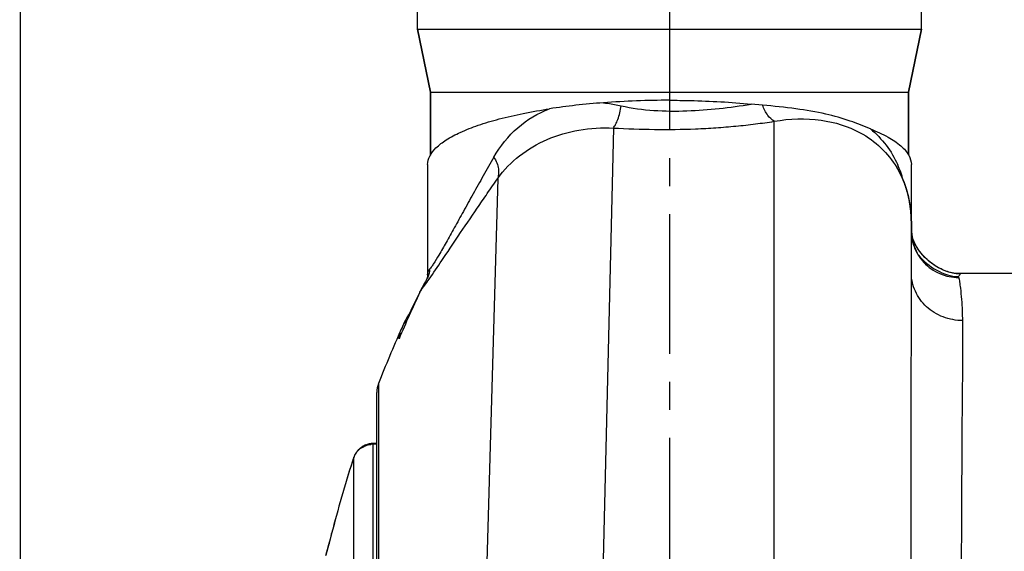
# Model space of a CAD drawing. Header units: millimetres. Extents: x 0 to 841, y 0 to 594.
# Tile 5 of 15: x 110 to 233, y 396 to 462. Entities that reach past the tile are written whole.
import ezdxf

# ---------------------------------------------------------------- set-up
doc = ezdxf.new("R2010")
doc.units = ezdxf.units.MM
doc.header["$LTSCALE"] = 46.2
doc.linetypes.add('CENTER', pattern=[0.6, 0.375, -0.075, 0.075, -0.075])
doc.layers.get('0').update_dxf_attribs({"linetype": 'CONTINUOUS'})
for name, color, linetype in [('ASSI', 7, 'CONTINUOUS'), ('GEOM', 7, 'CONTINUOUS'), ('QUOTE', 7, 'CONTINUOUS')]:
    doc.layers.add(name, color=color, linetype=linetype)
doc.styles.get("Standard").update_dxf_attribs({"font": 'txt', "width": 0.8})
doc.dimstyles.new('DIMSTYLE_3', dxfattribs={"dimtxt": 5, "dimasz": 5.8, "dimexe": 1.25, "dimexo": 1.5, "dimtad": 1, "dimdec": 3, "dimdsep": 46, "dimtxsty": 'STANDARD', "dimblk": '_FILLED', "dimblk1": '_FILLED', "dimblk2": '_FILLED', "dimcen": 0.09, "dimadec": 3, "dimazin": 2, "dimtp": 0.5, "dimtm": 0.5, "dimtfac": 1, "dimtdec": 3, "dimtofl": 0, "dimtmove": 0, "dimatfit": 3, "dimldrblk": '_FILLED', "dimfxl": 1, "dimtolj": 1, "dimarcsym": 0})

# ---------------------------------------------------------------- blocks, each defined once
blk = doc.blocks.new('_FILLED')
at = {"color": 0, "linetype": 'BYBLOCK'}
blk.add_solid([(0, 0), (-1, 0.207), (-1, -0.207)], dxfattribs=at)
blk = doc.blocks.new('*D5')
at = {"layer": 'QUOTE', "color": 2, "linetype": 'CONTINUOUS'}
for p, q in [((110.5, 387.81), (110.5, 549.93)), ((507, 422.86), (507, 549.93)), ((110.5, 547.43), (308.75, 547.43)), ((507, 547.43), (308.75, 547.43))]:
    blk.add_line(p, q, dxfattribs=at)
at = {"layer": 'QUOTE', "color": 2, "linetype": 'CONTINUOUS', "xscale": 5.8, "yscale": 5.8, "zscale": 5.8, "rotation": 180}
blk.add_blockref('_FILLED', (110.5, 547.43), dxfattribs=at)
at = {"layer": 'QUOTE', "color": 2, "linetype": 'CONTINUOUS', "xscale": 5.8, "yscale": 5.8, "zscale": 5.8}
blk.add_blockref('_FILLED', (507, 547.43), dxfattribs=at)
at = {"layer": 'QUOTE', "color": 2, "linetype": 'CONTINUOUS', "insert": (308.75, 553.68), "char_height": 5, "width": 26.7857, "attachment_point": 2, "line_spacing_factor": 0.9}
blk.add_mtext('396.5', dxfattribs=at)
blk = doc.blocks.new('*D8')
at = {"layer": 'QUOTE', "color": 2, "linetype": 'CONTINUOUS'}
for p, q in [((157.62, 487.06), (51.1, 487.06)), ((53.6, 487.06), (53.6, 420.56)), ((53.6, 354.06), (53.6, 420.56)), ((102.23, 354.06), (51.1, 354.06))]:
    blk.add_line(p, q, dxfattribs=at)
at = {"layer": 'QUOTE', "color": 2, "linetype": 'CONTINUOUS', "xscale": 5.8, "yscale": 5.8, "zscale": 5.8}
for p, rotation in [((53.6, 487.06), 90), ((53.6, 354.06), 270)]:
    blk.add_blockref('_FILLED', p, dxfattribs=dict(at, rotation=rotation))
at = {"layer": 'QUOTE', "color": 2, "linetype": 'CONTINUOUS', "insert": (47.35, 420.95), "char_height": 5, "width": 15, "attachment_point": 2, "rotation": 90, "line_spacing_factor": 0.9}
blk.add_mtext('133', dxfattribs=at)
blk = doc.blocks.new('*D9')
at = {"layer": 'QUOTE', "color": 2, "linetype": 'CONTINUOUS'}
for p, q in [((157.62, 487.06), (36.62, 487.06)), ((39.12, 487.06), (39.12, 360.56)), ((39.12, 234.06), (39.12, 360.56)), ((222, 234.06), (36.62, 234.06))]:
    blk.add_line(p, q, dxfattribs=at)
at = {"layer": 'QUOTE', "color": 2, "linetype": 'CONTINUOUS', "xscale": 5.8, "yscale": 5.8, "zscale": 5.8}
for p, rotation in [((39.12, 487.06), 90), ((39.12, 234.06), 270)]:
    blk.add_blockref('_FILLED', p, dxfattribs=dict(at, rotation=rotation))
at = {"layer": 'QUOTE', "color": 2, "linetype": 'CONTINUOUS', "insert": (32.87, 360.56), "char_height": 5, "width": 16.6071, "attachment_point": 2, "rotation": 90, "line_spacing_factor": 0.9}
blk.add_mtext('253', dxfattribs=at)

msp = doc.modelspace()

# ---------------------------------------------------------------- linework, layer by layer
at = {"layer": 'ASSI', "color": 2, "linetype": 'CENTER'}
msp.add_line((191.0045, 493.3882), (191.0045, 261.7623), dxfattribs=at)
at = {"layer": 'ASSI', "color": 7, "linetype": 'CONTINUOUS'}
for p, q in [((161.3545, 453.0623), (159.7545, 460.8461)), ((220.6545, 453.0623), (222.2545, 460.8461)), ((161.3545, 445.2483), (161.3545, 453.0623)), ((161.3545, 453.0623), (220.6545, 453.0623)), ((220.6545, 445.2615), (220.6545, 453.0623))]:
    msp.add_line(p, q, dxfattribs=at)
at = {"layer": 'GEOM', "color": 7, "linetype": 'CONTINUOUS'}
for p, q in [((159.7545, 460.8461), (159.7545, 465.1258)), ((222.2545, 460.8461), (222.2545, 465.1258)), ((159.7545, 460.8461), (161.3545, 453.0623)), ((159.7545, 460.8461), (222.2545, 460.8461)), ((222.2545, 460.8461), (220.6545, 453.0623)), ((161.3545, 453.0623), (161.3545, 445.2483)), ((220.6545, 453.0623), (220.6545, 445.2615)), ((202.5488, 451.4312), (201.13, 451.566)), ((161.0045, 444.0632), (161.0045, 430.4313)), ((219.3033, 443.5568), (219.2327, 443.6842)), ((219.3537, 443.4647), (219.3033, 443.5568)), ((219.3882, 443.4008), (219.3537, 443.4647)), ((219.4223, 443.3369), (219.3882, 443.4008)), ((219.4558, 443.2736), (219.4223, 443.3369)), ((221.0046, 436.6597), (221.0045, 444.0632)), ((219.4887, 443.2106), (219.4558, 443.2736)), ((219.5212, 443.1474), (219.4887, 443.2106)), ((219.5535, 443.0841), (219.5212, 443.1474)), ((219.5856, 443.0203), (219.5535, 443.0841)), ((219.6176, 442.9558), (219.5856, 443.0203)), ((219.6496, 442.8906), (219.6176, 442.9558)), ((219.7294, 442.7235), (219.6975, 442.7909)), ((219.7611, 442.6554), (219.7294, 442.7235)), ((219.7927, 442.5866), (219.7611, 442.6554)), ((219.8241, 442.5172), (219.7927, 442.5866)), ((219.8553, 442.4472), (219.8241, 442.5172)), ((219.8861, 442.3767), (219.8553, 442.4472)), ((219.9167, 442.3058), (219.8861, 442.3767)), ((219.947, 442.2345), (219.9167, 442.3058)), ((219.9769, 442.1628), (219.947, 442.2345)), ((220.0065, 442.0907), (219.9769, 442.1628)), ((220.0358, 442.0182), (220.0065, 442.0907)), ((220.0647, 441.9452), (220.0358, 442.0182)), ((220.0934, 441.8718), (220.0647, 441.9452)), ((220.1217, 441.7979), (220.0934, 441.8718)), ((220.1496, 441.7235), (220.1217, 441.7979)), ((220.1773, 441.6487), (220.1496, 441.7235)), ((220.2046, 441.5733), (220.1773, 441.6487)), ((220.2316, 441.4975), (220.2046, 441.5733)), ((220.2582, 441.421), (220.2316, 441.4975)), ((220.2846, 441.344), (220.2582, 441.421)), ((220.3106, 441.2664), (220.2846, 441.344)), ((220.3362, 441.1881), (220.3106, 441.2664)), ((220.3615, 441.1092), (220.3362, 441.1881)), ((220.3865, 441.0296), (220.3615, 441.1092)), ((220.4111, 440.9493), (220.3865, 441.0296)), ((220.4354, 440.8682), (220.4111, 440.9493)), ((220.4593, 440.7863), (220.4354, 440.8682)), ((220.4829, 440.7037), (220.4593, 440.7863)), ((220.5061, 440.6202), (220.4829, 440.7037)), ((220.5289, 440.5358), (220.5061, 440.6202)), ((220.5514, 440.4505), (220.5289, 440.5358)), ((220.5735, 440.3642), (220.5514, 440.4505)), ((220.5952, 440.277), (220.5735, 440.3642)), ((220.6166, 440.1888), (220.5952, 440.277)), ((220.6376, 440.0995), (220.6166, 440.1888)), ((220.6582, 440.0091), (220.6376, 440.0995)), ((220.6784, 439.9174), (220.6582, 440.0091)), ((220.6982, 439.8245), (220.6784, 439.9174)), ((220.7176, 439.7302), (220.6982, 439.8245)), ((220.7366, 439.6345), (220.7176, 439.7302)), ((220.7551, 439.5373), (220.7366, 439.6345)), ((220.7733, 439.4384), (220.7551, 439.5373)), ((220.791, 439.3377), (220.7733, 439.4384)), ((220.8083, 439.2348), (220.791, 439.3377)), ((220.8252, 439.1295), (220.8083, 439.2348)), ((220.8416, 439.0215), (220.8252, 439.1295)), ((220.8575, 438.9105), (220.8416, 439.0215)), ((220.873, 438.7962), (220.8575, 438.9105)), ((220.8879, 438.6783), (220.873, 438.7962)), ((220.9226, 438.3658), (220.9091, 438.4941)), ((220.9353, 438.2332), (220.9226, 438.3658)), ((220.9944, 437.2816), (220.9887, 437.4339)), ((220.9987, 437.1299), (220.9944, 437.2816)), ((221.0018, 436.9804), (220.9987, 437.1299)), ((221.0264, 435.6761), (221.0045, 436.064)), ((221.0046, 436.6597), (221.0046, 436.4557)), ((221.0046, 436.3314), (221.0046, 436.6597)), ((221.0054, 435.8247), (221.0046, 436.4557)), ((221.0046, 436.4557), (221.0047, 436.3295)), ((221.0047, 435.9165), (221.0046, 436.3314)), ((221.0047, 436.3295), (221.0051, 435.9945)), ((221.0047, 435.4153), (221.0047, 435.9165)), ((221.0048, 430.6307), (221.0047, 435.4153)), ((221.0048, 430.6307), (221.0053, 435.8083)), ((221.0051, 435.8917), (221.0051, 435.9056)), ((221.0051, 435.8855), (221.0051, 435.8917)), ((221.0053, 435.8213), (221.0051, 435.8855)), ((221.0054, 435.8041), (221.0054, 435.8163)), ((221.0943, 435.2704), (221.0264, 435.6761)), ((226.6478, 430.5706), (226.4821, 430.5857)), ((236.336, 430.5623), (226.8825, 430.5623)), ((160.0189, 428.2772), (159.36, 426.8992)), ((159.1327, 426.4295), (159.0112, 426.1816)), ((159.36, 426.8992), (159.1327, 426.4295)), ((158.6479, 425.466), (158.4817, 425.1876)), ((158.5902, 425.3589), (158.5827, 425.3452)), ((158.6062, 425.3881), (158.5902, 425.3589)), ((158.6303, 425.4328), (158.6062, 425.3881)), ((158.6633, 425.4949), (158.6303, 425.4328)), ((158.7069, 425.5783), (158.6633, 425.4949)), ((158.7618, 425.6846), (158.7069, 425.5783)), ((158.8292, 425.8168), (158.7618, 425.6846)), ((158.9109, 425.9793), (158.8292, 425.8168)), ((159.0112, 426.1816), (158.9109, 425.9793)), ((157.7129, 423.6564), (157.7225, 423.6781)), ((154.7038, 292.2766), (154.7038, 415.848)), ((152.9865, 409.1844), (152.8891, 409.1258)), ((153.0857, 409.2381), (152.9846, 409.1833)), ((153.1886, 409.2879), (153.0838, 409.2371)), ((153.2949, 409.3336), (153.1867, 409.2871)), ((153.4046, 409.3747), (153.2931, 409.3328)), ((153.5174, 409.411), (153.4028, 409.3741)), ((153.6331, 409.4424), (153.5156, 409.4105)), ((153.7516, 409.4683), (153.6314, 409.4419)), ((153.8726, 409.4888), (153.7499, 409.468)), ((153.9957, 409.5034), (153.8709, 409.4885)), ((154.1237, 409.512), (153.995, 409.5033)), ((154.7038, 409.5363), (154.1235, 409.512)), ((154.7038, 409.5363), (154.1235, 409.512)), ((151.9082, 407.9698), (151.8773, 407.8981)), ((151.9402, 408.0396), (151.9059, 407.9647)), ((151.9756, 408.1121), (151.9378, 408.0346)), ((152.0143, 408.1859), (151.9732, 408.1073)), ((152.0566, 408.2609), (152.0118, 408.1813)), ((152.1033, 408.3375), (152.0541, 408.2565)), ((152.1539, 408.4146), (152.1007, 408.3335)), ((152.2089, 408.492), (152.1515, 408.411)), ((152.2684, 408.5694), (152.2065, 408.4887)), ((152.332, 408.6459), (152.266, 408.5665)), ((152.3997, 408.7211), (152.3297, 408.6433)), ((152.4718, 408.7948), (152.3975, 408.7187)), ((152.5478, 408.8665), (152.4696, 408.7927)), ((152.6277, 408.9357), (152.5457, 408.8646)), ((152.7115, 409.0024), (152.6257, 408.934)), ((152.7993, 409.0662), (152.7096, 409.0009)), ((152.891, 409.127), (152.7974, 409.0649)), ((151.6811, 407.3504), (151.6752, 407.3316)), ((151.7446, 407.5437), (151.7129, 407.449)), ((151.7727, 407.6247), (151.7422, 407.5365)), ((151.7999, 407.7), (151.7703, 407.6178)), ((151.8265, 407.7711), (151.7974, 407.6934)), ((151.8529, 407.8385), (151.8241, 407.7648)), ((151.8796, 407.9036), (151.8505, 407.8325)), ((149.0892, 398.3599), (148.9069, 397.6662)), ((148.7234, 396.9803), (148.5505, 396.347)), ((148.9069, 397.6662), (148.7234, 396.9803)), ((148.5505, 396.347), (148.3911, 395.7769))]:
    msp.add_line(p, q, dxfattribs=at)
at = {"layer": 'GEOM', "color": 9, "linetype": 'CONTINUOUS'}
for p, q in [((184.0451, 448.599), (180.2028, 287.906)), ((204.0045, 287.906), (204.0045, 449.4313)), ((169.7131, 442.3656), (165.4181, 294.384)), ((160.0278, 428.2391), (160.127, 428.4507)), ((154.9115, 416.9448), (154.9115, 291.1798)), ((154.7038, 409.4488), (154.2332, 409.428)), ((154.2332, 393.481), (154.2332, 409.428)), ((151.681, 407.3298), (151.6811, 407.3504)), ((151.8519, 392.2785), (151.8519, 407.739)), ((149.089, 398.3395), (149.0071, 398.0262)), ((149.089, 398.3395), (149.0891, 398.3599)), ((149.094, 398.3587), (149.089, 398.3395))]:
    msp.add_line(p, q, dxfattribs=at)
at = {"layer": 'GEOM', "color": 7, "linetype": 'CONTINUOUS'}
for points in [[(219.6975, 442.7909), (219.6815, 442.8244), (219.6496, 442.8906)], [(220.9091, 438.4941), (220.9022, 438.5564), (220.8879, 438.6783)], [(220.9887, 437.4339), (220.9854, 437.5099), (220.9817, 437.5855), (220.9777, 437.6607), (220.9734, 437.7352), (220.9687, 437.8091), (220.9638, 437.8821), (220.9586, 437.9543), (220.9531, 438.0255), (220.9474, 438.0958), (220.9353, 438.2332)], [(221.0043, 436.7614), (221.0037, 436.8335), (221.0018, 436.9804)], [(221.061, 435.1249), (221.0471, 435.2306), (221.0351, 435.3374), (221.025, 435.4455), (221.0169, 435.5547), (221.0108, 435.665), (221.0069, 435.7764), (221.0052, 435.8889)], [(222.1774, 432.4188), (222.1849, 432.4094), (222.1806, 432.4148), (222.169, 432.4298), (222.1508, 432.4535), (222.1256, 432.4872), (222.0943, 432.53), (222.0598, 432.5784), (222.0227, 432.6317), (221.9829, 432.6907), (221.9416, 432.7536), (221.8992, 432.8203), (221.8557, 432.891), (221.8122, 432.964), (221.7691, 433.0389), (221.7262, 433.1162), (221.6841, 433.1947), (221.6433, 433.2739), (221.6033, 433.3542), (221.5643, 433.4359), (221.5261, 433.5189), (221.489, 433.6031), (221.4529, 433.6887), (221.4178, 433.7756), (221.3838, 433.8637), (221.3509, 433.9531), (221.3192, 434.0439), (221.2887, 434.1359), (221.2595, 434.2291), (221.2315, 434.3237), (221.2049, 434.4195), (221.1798, 434.5166), (221.156, 434.6149), (221.1338, 434.7144), (221.1131, 434.8152), (221.0941, 434.9172), (221.0767, 435.0204), (221.061, 435.1249)], [(222.4228, 432.8487), (222.174, 433.1408), (221.9388, 433.4513), (221.7206, 433.7794), (221.5224, 434.1262), (221.348, 434.4921), (221.2033, 434.8748), (221.0943, 435.2704)], [(225.5432, 430.791), (225.2637, 430.8878), (224.9722, 431.0054), (224.6778, 431.1412), (224.3844, 431.2939), (224.0909, 431.4645), (223.7992, 431.6526), (223.5114, 431.8575), (223.2287, 432.0792), (222.9515, 432.3187), (222.6822, 432.5752), (222.4228, 432.8487)], [(161.0045, 430.4313), (161.0036, 430.3783), (161.0012, 430.3294), (160.9976, 430.2873), (160.9937, 430.2529), (160.9896, 430.2246), (160.985, 430.1984), (160.9802, 430.1742), (160.975, 430.1515), (160.9685, 430.1259), (160.9604, 430.0976), (160.9505, 430.066), (160.9369, 430.0261), (160.9189, 429.9775), (160.896, 429.9206), (160.8666, 429.8524), (160.8292, 429.7717), (160.7842, 429.68), (160.7322, 429.5793), (160.6725, 429.4684), (160.6059, 429.3488), (160.5364, 429.2264), (160.3909, 428.9729)], [(226.4821, 430.5857), (226.2885, 430.6119), (226.0629, 430.6535), (225.8104, 430.7133), (225.5432, 430.791)], [(226.8837, 430.5623), (226.7877, 430.5637), (226.6478, 430.5706)], [(160.3909, 428.9729), (160.3196, 428.8473), (160.2513, 428.725), (160.1859, 428.6046), (160.1253, 428.4895), (160.0701, 428.3811), (160.0189, 428.2772)], [(158.4817, 425.1876), (158.1088, 424.4914), (157.7838, 423.8145), (157.7225, 423.6781)], [(151.7154, 407.4565), (151.685, 407.3627), (151.6811, 407.3504)]]:
    msp.add_lwpolyline(points, dxfattribs=at)
for centre, radius, start, end in [((190.9513, 343.2172), 108.8181, 89.97209, 94.293702), ((224.4324, 436.0643), 3.4278, 180.007938, 182.959687), ((224.5152, 436.0682), 3.5108, 182.954086, 184.308301), ((224.5695, 436.0723), 3.5652, 184.307912, 185.456798), ((224.6074, 436.0758), 3.6033, 185.455694, 185.957179), ((224.7458, 436.0921), 3.7426, 185.985785, 190.747948), ((315.0045, 354.0623), 172, 156.132993, 158.555731), ((157.7038, 415.848), 3, 158.555731, 180), ((324.4142, 352.6813), 181.1779, 162.443946, 165.397002)]:
    msp.add_arc(centre, radius, start, end, dxfattribs=at)
at = {"layer": 'GEOM', "color": 9, "linetype": 'CONTINUOUS'}
for centre, radius, start, end in [((207.9112, 438.9602), 12.4841, 19.472052, 23.969173), ((206.9382, 438.6103), 13.5181, 15.133113, 19.495324), ((226.5859, 435.9165), 5.5807, 180.066946, 181.153245), ((226.6619, 435.9187), 5.6567, 181.159505, 184.895754), ((226.9422, 435.9445), 5.9349, 208.488266, 212.347321), ((226.8033, 435.853), 5.7685, 212.317235, 222.667644), ((321.3889, 352.7039), 178.1656, 154.915103, 156.938887), ((173.2529, 416.7768), 16.9948, 149.21489, 156.040888), ((154.2337, 406.8639), 2.5641, 90.011573, 95.883099), ((324.4108, 352.6617), 181.1745, 162.437706, 165.390727)]:
    msp.add_arc(centre, radius, start, end, dxfattribs=at)
at = {"layer": 'GEOM', "color": 7, "linetype": 'CONTINUOUS'}
for points, knots in [([(191.0043, 452.0353), (191.8638, 452.0353), (195.2432, 451.9956), (198.6213, 451.8044), (201.13, 451.566)], [0, 0, 0, 0, 0.25432594, 1, 1, 1, 1]), ([(161.0045, 444.0632), (161.0045, 444.4222), (161.2273, 445.2137), (162.0801, 446.2546), (163.3907, 447.2345), (165.1584, 448.1555), (167.3634, 449.0056), (169.9707, 449.7767), (172.9369, 450.4548), (175.0379, 450.8209), (176.1389, 450.9878)], [0, 0, 0, 0, 0.06171939, 0.13543843, 0.22776909, 0.34144704, 0.47711802, 0.63349609, 0.80854878, 1, 1, 1, 1]), ([(182.8043, 451.7298), (181.6602, 451.6435), (179.4322, 451.4478), (177.2153, 451.1507), (176.139, 450.9877)], [0, 0, 0, 0, 0.513129, 1, 1, 1, 1]), ([(215.9332, 448.4978), (215.0985, 448.8284), (213.2954, 449.564), (210.2055, 450.4268), (206.5616, 451.0416), (203.9309, 451.3008), (202.5488, 451.4312)], [0, 0, 0, 0, 0.19565129, 0.42406047, 0.69744313, 1, 1, 1, 1]), ([(215.9332, 448.4978), (216.6797, 448.2022), (218.0001, 447.6038), (219.4449, 446.658), (220.2634, 445.8485), (220.7985, 445.1136), (221.0045, 444.4686), (221.0045, 444.0632)], [0, 0, 0, 0, 0.34103162, 0.6143514, 0.7277588, 0.82780352, 1, 1, 1, 1]), ([(222.3545, 432.9254), (222.1938, 433.1093), (221.6171, 433.8415), (221.197, 434.7171), (221.0688, 435.3942)], [0, 0, 0, 0, 0.26169713, 1, 1, 1, 1]), ([(225.2911, 430.8744), (225.0142, 430.9775), (223.9199, 431.4757), (222.9503, 432.2438), (222.3545, 432.9254)], [0, 0, 0, 0, 0.24601537, 1, 1, 1, 1]), ([(226.2765, 430.6038), (226.1941, 430.6182), (225.8597, 430.6852), (225.5321, 430.7847), (225.2911, 430.8744)], [0, 0, 0, 0, 0.24539263, 1, 1, 1, 1]), ([(227.0341, 430.5361), (226.8448, 430.5361), (226.5908, 430.5542), (226.34, 430.5928), (226.2765, 430.6038)], [0, 0, 0, 0, 0.74595369, 1, 1, 1, 1])]:
    msp.add_open_spline(points, degree=3, knots=knots, dxfattribs=at)
at = {"layer": 'GEOM', "color": 9, "linetype": 'CONTINUOUS'}
for points, knots in [([(169.2109, 444.976), (170.0075, 446.3343), (171.9603, 448.827), (174.7003, 450.4621), (176.1379, 450.9876)], [0, 0, 0, 0, 0.50709744, 1, 1, 1, 1]), ([(182.8036, 451.7299), (182.9879, 451.7101), (183.7284, 451.6193), (184.4636, 451.4856), (185.0109, 451.3643)], [0, 0, 0, 0, 0.24850862, 1, 1, 1, 1]), ([(184.0451, 448.599), (184.1483, 448.7347), (184.3512, 449.074), (184.743, 449.978), (184.928, 450.7795), (185.0109, 451.3643)], [0, 0, 0, 0, 0.17322251, 0.39966392, 1, 1, 1, 1]), ([(185.0109, 451.3642), (187.6722, 450.7581), (193.1356, 450.5224), (198.5019, 451.1157), (201.1296, 451.5662)], [0, 0, 0, 0, 0.50587821, 1, 1, 1, 1]), ([(204.0046, 449.4313), (203.6962, 449.6203), (203.0882, 450.2239), (202.6971, 450.9805), (202.5488, 451.4312)], [0, 0, 0, 0, 0.43260487, 1, 1, 1, 1]), ([(204.0044, 449.4314), (205.9128, 449.7744), (209.6098, 449.9054), (213.1684, 448.8202), (214.6583, 448.0141)], [0, 0, 0, 0, 0.53372659, 1, 1, 1, 1]), ([(169.7132, 442.3656), (170.4718, 443.4155), (172.3168, 445.3251), (175.8093, 447.3407), (179.7945, 448.523), (182.6221, 448.6741), (184.0451, 448.599)], [0, 0, 0, 0, 0.23915971, 0.48245416, 0.7369009, 1, 1, 1, 1]), ([(184.0451, 448.599), (185.7407, 448.5156), (189.1407, 448.3975), (193.3864, 448.4381), (196.7574, 448.6189), (199.2319, 448.8287), (201.258, 449.0471), (202.8417, 449.259), (203.6206, 449.3671), (204.0046, 449.4313)], [0, 0, 0, 0, 0.2544914, 0.50988718, 0.63619505, 0.76047098, 0.88213915, 0.94162954, 1, 1, 1, 1]), ([(215.9312, 448.4986), (216.644, 447.8883), (217.9645, 446.5273), (218.9358, 444.8927), (219.3188, 444.0318)], [0, 0, 0, 0, 0.49898633, 1, 1, 1, 1]), ([(214.6585, 448.0138), (215.5899, 447.5099), (217.3257, 446.2618), (219.3393, 443.7351), (220.4294, 441.1737), (220.927, 438.7717), (221.0044, 437.4067), (221.0046, 436.6598)], [0, 0, 0, 0, 0.23250599, 0.46282051, 0.70108438, 0.83601449, 1, 1, 1, 1]), ([(169.2109, 444.976), (168.7693, 444.2134), (167.9118, 442.7006), (166.6522, 440.4669), (165.4639, 438.3145), (164.3527, 436.2985), (163.3467, 434.4933), (162.4847, 432.9914), (161.8686, 431.9762), (161.4724, 431.3924), (161.3121, 431.181), (161.2391, 431.1003)], [0, 0, 0, 0, 0.16512216, 0.3258569, 0.48053417, 0.62585496, 0.7572332, 0.86775646, 0.95040793, 0.97961841, 1, 1, 1, 1]), ([(169.2109, 444.976), (169.5003, 444.5447), (169.8924, 443.6721), (169.7935, 442.7457), (169.7131, 442.3656)], [0, 0, 0, 0, 0.57212324, 1, 1, 1, 1]), ([(161.1908, 429.883), (161.7277, 430.647), (162.93, 432.4231), (164.9011, 435.3553), (166.7746, 438.121), (168.4179, 440.5027), (169.2703, 441.7431), (169.7131, 442.3657)], [0, 0, 0, 0, 0.18534837, 0.42565395, 0.70129289, 0.84836077, 1, 1, 1, 1]), ([(221.8528, 432.8938), (222.481, 432.1174), (224.0066, 430.8596), (225.9214, 430.2176), (226.8568, 430.205)], [0, 0, 0, 0, 0.51633839, 1, 1, 1, 1]), ([(222.5617, 431.9434), (223.1045, 431.3558), (224.4596, 430.4107), (226.0764, 430.0752), (226.8765, 430.0823)], [0, 0, 0, 0, 0.49990701, 1, 1, 1, 1]), ([(161.2391, 431.1003), (161.2345, 430.7706), (161.1144, 430.3295), (160.927, 429.93), (160.8766, 429.8294)], [0, 0, 0, 0, 0.74559044, 1, 1, 1, 1]), ([(161.0045, 430.4314), (161.0045, 430.5548), (161.0434, 430.794), (161.1548, 431.0195), (161.2391, 431.1003)], [0, 0, 0, 0, 0.51390404, 1, 1, 1, 1]), ([(220.5727, 297.2737), (220.6226, 321.6649), (220.9146, 366.1167), (221.0035, 410.5692), (221.0048, 430.6304)], [0, 0, 0, 0, 0.54870547, 1, 1, 1, 1]), ([(227.381, 424.7482), (226.5551, 424.7465), (224.9079, 425.054), (222.7832, 426.3272), (221.3615, 428.293), (221.0064, 429.8611), (221.0048, 430.6307)], [0, 0, 0, 0, 0.2590227, 0.51256434, 0.75866042, 1, 1, 1, 1]), ([(226.8763, 430.0823), (226.8617, 430.101), (226.8364, 430.14), (226.8456, 430.1882), (226.8565, 430.205)], [0, 0, 0, 0, 0.54085061, 1, 1, 1, 1]), ([(226.8568, 430.205), (226.8852, 430.2456), (226.9419, 430.3159), (227.0094, 430.4063), (227.0675, 430.4758), (227.0489, 430.527), (227.0341, 430.5361)], [0, 0, 0, 0, 0.37137091, 0.67077823, 0.86990978, 1, 1, 1, 1]), ([(227.1238, 428.7663), (227.0938, 429.0205), (227.0447, 429.3767), (226.9931, 429.8198), (226.9316, 430.0104), (226.8766, 430.0823)], [0, 0, 0, 0, 0.57040904, 0.79832387, 1, 1, 1, 1]), ([(227.0341, 430.5361), (227.0257, 430.5409), (226.9778, 430.56), (226.9253, 430.5622), (226.8837, 430.5623)], [0, 0, 0, 0, 0.18863453, 1, 1, 1, 1]), ([(160.127, 428.4507), (160.1508, 428.4787), (160.2649, 428.6164), (160.374, 428.7582), (160.4596, 428.8717)], [0, 0, 0, 0, 0.20514221, 1, 1, 1, 1]), ([(160.4596, 428.8717), (160.5122, 428.9413), (160.7606, 429.2751), (161.0019, 429.6141), (161.1908, 429.883)], [0, 0, 0, 0, 0.20990118, 1, 1, 1, 1]), ([(227.3811, 424.7482), (227.3747, 425.1526), (227.3356, 426.4945), (227.2335, 427.8347), (227.1238, 428.7663)], [0, 0, 0, 0, 0.30125842, 1, 1, 1, 1]), ([(160.0084, 428.2554), (160.0179, 428.2751), (160.0523, 428.343), (160.0916, 428.4094), (160.127, 428.4507)], [0, 0, 0, 0, 0.28740247, 1, 1, 1, 1]), ([(225.344, 299.9465), (225.4592, 304.8682), (225.7115, 315.498), (226.1002, 332.2802), (226.4955, 350.3685), (226.8612, 368.6789), (227.1355, 386.1138), (227.2783, 399.6133), (227.2915, 409.1965), (227.3448, 415.2083), (227.3989, 420.2993), (227.4028, 423.3768), (227.381, 424.7482)], [0, 0, 0, 0, 0.11832382, 0.2555515, 0.40345481, 0.55316868, 0.69571526, 0.8225417, 0.87763218, 0.9260399, 0.96703528, 1, 1, 1, 1]), ([(157.461, 422.4939), (157.4965, 422.7385), (157.5618, 423.1288), (157.6521, 423.5192), (157.7128, 423.6562)], [0, 0, 0, 0, 0.62255722, 1, 1, 1, 1]), ([(151.8519, 407.739), (151.9975, 408.1815), (152.5724, 409.001), (153.5002, 409.3661), (153.9709, 409.4145)], [0, 0, 0, 0, 0.49606436, 1, 1, 1, 1]), ([(154.2332, 409.428), (154.2251, 409.441), (154.1996, 409.4791), (154.1553, 409.5133), (154.1236, 409.5121)], [0, 0, 0, 0, 0.32583334, 1, 1, 1, 1]), ([(151.8347, 407.7407), (151.8058, 407.6946), (151.7576, 407.5546), (151.7087, 407.4174), (151.681, 407.3298)], [0, 0, 0, 0, 0.3721698, 1, 1, 1, 1]), ([(151.8519, 407.739), (151.8519, 407.7441), (151.849, 407.7628), (151.838, 407.7459), (151.8347, 407.7407)], [0, 0, 0, 0, 0.45665976, 1, 1, 1, 1]), ([(149.0071, 398.0262), (148.9495, 397.8066), (148.7341, 396.9926), (148.5127, 396.1802), (148.3445, 395.5886)], [0, 0, 0, 0, 0.26957354, 1, 1, 1, 1])]:
    msp.add_open_spline(points, degree=3, knots=knots, dxfattribs=at)
for points in [[(221.0258, 435.4359), (221.0947, 434.6304), (221.3403, 433.8243), (221.726, 433.1137)], [(160.3817, 428.9382), (160.292, 428.7783), (160.2049, 428.6166), (160.127, 428.4507)], [(160.8766, 429.8294), (160.7245, 429.5256), (160.548, 429.2345), (160.3817, 428.9382)]]:
    msp.add_open_spline(points, degree=3, dxfattribs=at)

# ---------------------------------------------------------------- dimensions: what is measured, and where the dimension line sits
at = {"layer": 'QUOTE', "color": 2, "linetype": 'CONTINUOUS'}
for base, p1, p2, angle, picture, middle in [((110.5045, 547.4295), (507.0045, 421.3567), (110.5045, 386.3123), 180, '*D5', (308.0402, 547.4295)), ((39.1239, 487.0623), (223.5045, 234.0623), (159.1205, 487.0623), 90, '*D9', (39.1239, 359.848)), ((53.5965, 487.0623), (103.7344, 354.0623), (159.1205, 487.0623), 90, '*D8', (53.5965, 420.2332))]:
    dim = msp.add_linear_dim(base=base, p1=p1, p2=p2, angle=angle, dimstyle='DIMSTYLE_3', dxfattribs=at)
    dim.commit()
    dim.dimension.update_dxf_attribs({"geometry": picture, "text_midpoint": middle, "dimtype": 160})

doc.saveas('drawing.dxf')
